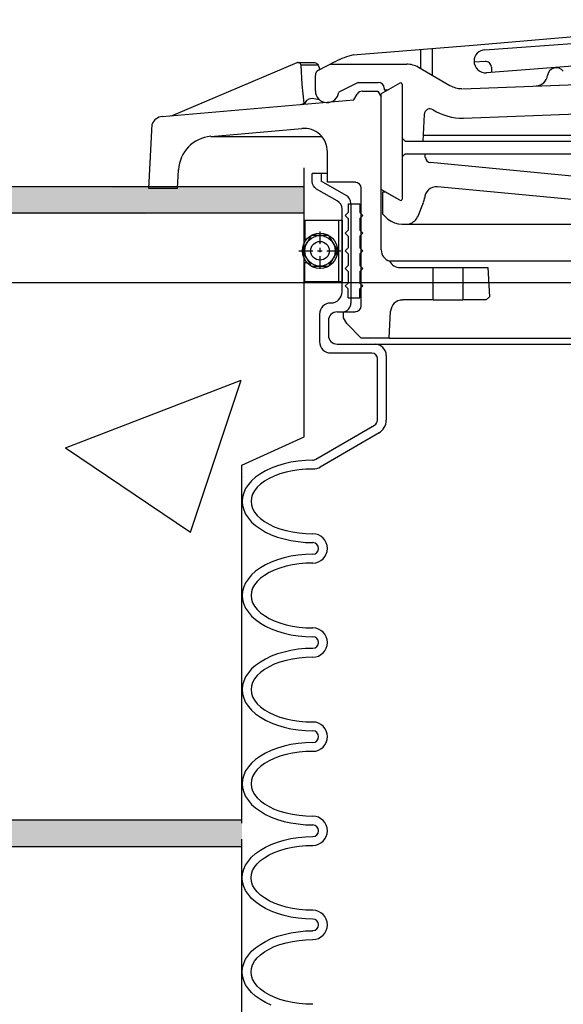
# Model space of a CAD drawing. Extents: x 1081 to 2220, y 0 to 2796.
# Tile 59 of 161: x 1556.75 to 1562.53, y 976.34 to 986.81. Entities that reach past the tile are written whole.
import ezdxf

# ---------------------------------------------------------------- set-up
doc = ezdxf.new("R2010")
doc.units = 0
doc.header["$MEASUREMENT"] = 0
doc.header["$PDSIZE"] = 1
doc.layers.get('DEFPOINTS').update_dxf_attribs({"linetype": 'CONTINUOUS'})
for name, color, linetype in [('CONCRETE-HATCH', 2, 'CONTINUOUS'), ('DIM', 3, 'CONTINUOUS'), ('FREEZE-LINES', 8, 'CONTINUOUS'), ('PEAGRAVEL-HATCH', 3, 'CONTINUOUS'), ('SPILL-BUCKET', 1, 'CONTINUOUS'), ('TANK-SLAB', 6, 'CONTINUOUS')]:
    doc.layers.add(name, color=color, linetype=linetype)
doc.styles.add('SIMPLEX', font='simplex')
doc.dimstyles.new('DIM64', dxfattribs={"dimscale": 64, "dimtxt": 0.09375, "dimasz": 0.09375, "dimexe": 0.0625, "dimexo": 0.0625, "dimgap": 0.046875, "dimtad": 1, "dimdec": 4, "dimzin": 3, "dimdsep": 46, "dimlunit": 4, "dimtxsty": 'SIMPLEX', "dimcen": 0, "dimclrd": 256, "dimclre": 256, "dimclrt": 256, "dimadec": 0, "dimazin": 0, "dimtfac": 1, "dimtdec": 4, "dimtmove": 0, "dimatfit": 3, "dimfxl": 1, "dimfrac": 2, "dimtolj": 1, "dimtzin": 0, "dimarcsym": 0})

# ---------------------------------------------------------------- blocks, each defined once
blk = doc.blocks.new('*D55')
at = {"layer": 'DEFPOINTS', "color": 0, "transparency": 16777216}
for p in [(1389.622, 978.296), (1911.122, 974.015), (1911.122, 700.523)]:
    blk.add_point(p, dxfattribs=at)
at = {"layer": 'DIM', "lineweight": -2, "transparency": 16777216}
for p, q in [((1389.622, 974.296), (1389.622, 696.523)), ((1911.122, 970.015), (1911.122, 696.523)), ((1395.622, 700.523), (1905.122, 700.523))]:
    blk.add_line(p, q, dxfattribs=at)
at = {"layer": 'DIM', "transparency": 16777216}
for points in [[(1395.622, 701.523), (1395.622, 699.523), (1389.622, 700.523)], [(1905.122, 701.523), (1905.122, 699.523), (1911.122, 700.523)]]:
    blk.add_solid(points, dxfattribs=at)
at = {"layer": 'DIM', "transparency": 16777216, "insert": (1650.372, 708.095), "char_height": 6, "attachment_point": 5, "style": 'SIMPLEX'}
blk.add_mtext('\\A1;43\'-5 1/2" (F.V. TANK SLAB)', dxfattribs=at)

msp = doc.modelspace()

# ---------------------------------------------------------------- hatches: boundary and pattern name
at = {"layer": 'CONCRETE-HATCH'}
h = msp.add_hatch(dxfattribs=at)
h.set_pattern_fill('AR-CONC', color=256, scale=2.67, style=0)
h.set_pattern_definition([(50, (1730.472, 978.296), (19.1508, -1.6755), [2.0025, -22.0275]), (355, (1730.472, 978.296), (-3.7047, 20.0835), [1.602, -17.622]), (100.451, (1732.068, 978.156), (15.4462, 18.408), [1.7019, -18.7205]), (46.184, (1730.472, 983.636), (28.4953, -4.4194), [3.0037, -33.0412]), (96.636, (1732.846, 983.268), (24.9555, 26.009), [2.5528, -28.0807]), (351.184, (1730.472, 983.636), (24.9555, 26.009), [2.403, -26.433]), (21, (1733.142, 982.301), (15.9374, -10.7499), [2.0025, -22.0275]), (326, (1733.142, 982.3), (6.4965, 19.3615), [1.602, -17.622]), (71.451, (1734.47, 981.405), (22.434, 8.6116), [1.7019, -18.7205]), (37.5, (1730.472, 978.296), (0.32467, 8.88827), [0, -17.4084, 0, -17.889, 0, -17.68875]), (7.5, (1730.472, 978.296), (7.02396, 10.5308), [0, -10.1994, 0, -17.0079, 0, -6.74175]), (327.5, (1724.518, 978.296), (14.25306, -0.60222), [0, -6.675, 0, -20.826, 0, -27.6345]), (317.5, (1721.848, 978.296), (15.5711, 2.6728), [0, -8.6775, 0, -13.8306, 0, -19.6245])])
h.paths.add_polyline_path([(1517.69485, 983.87998), (1517.72136, 983.9299), (1517.76619, 983.95668), (1518.15208, 983.95668), (1518.36067, 984.73595), (1526.38058, 983.73346), (1557.51432, 983.73346), (1559.77546, 984.4109), (1559.77546, 983.19434), (1559.9746, 983.3001), (1559.13253, 982.15169), (1559.13253, 979.40169), (1559.13253, 979.45255), (1559.13253, 977.7338), (1517.69485, 978.29596)])
at = {"layer": 'PEAGRAVEL-HATCH'}
h = msp.add_hatch(dxfattribs=at)
h.set_pattern_fill('AR-SAND', color=256, scale=7.5, style=0)
h.set_pattern_definition([(37.5, (1730.472, 974.765), (-0.47245, 14.4512), [0, -11.4, 0, -12.75, 0, -12.1875]), (7.5, (1730.472, 974.765), (13.2733, 21.1661), [0, -6.15, 0, -10.275, 0, -3.9375]), (327.5, (1721.247, 974.765), (23.3561, 0.04244), [0, -3.75, 0, -13.5, 0, -17.625]), (317.5, (1721.247, 974.765), (22.546, 6.5826), [0, -1.875, 0, -8.85, 0, -10.125])])
h.paths.add_polyline_path([(1517.69485, 978.01471), (1570.27181, 978.01471), (1570.27181, 974.76471), (1517.69485, 974.76471)])
at = {"layer": 'TANK-SLAB'}
for points in [[(1518.36762, 984.75141), (1518.44055, 985.03153), (1557.49681, 985.02343), (1559.77546, 985.03504), (1559.77546, 984.7516), (1557.51432, 984.74218)], [(1517.68095, 978.29596), (1559.11299, 978.29596), (1559.11299, 978.01471), (1517.68095, 978.01471)]]:
    msp.add_hatch(color=256, dxfattribs=at).paths.add_polyline_path(points)

# ---------------------------------------------------------------- linework, layer by layer
at = {"layer": 'DEFPOINTS', "linetype": 'Continuous'}
for points in [[(1559.11299, 978.26586), (1559.11299, 982.07148), (1559.77546, 982.37301), (1559.77546, 985.23223)], [(1559.11299, 974.48171), (1559.11299, 978.09658)]]:
    msp.add_lwpolyline(points, dxfattribs=at)
at = {"layer": 'FREEZE-LINES', "linetype": 'Continuous'}
msp.add_line((1080.74363, 984.01471), (2124.74363, 984.01471), dxfattribs=at)
at = {"layer": 'SPILL-BUCKET', "linetype": 'Continuous'}
for p, q in [((1561.69774, 986.49029), (1566.08609, 986.80907)), ((1561.57193, 986.53827), (1562.846, 986.64595)), ((1560.29786, 986.43698), (1561.57193, 986.53827)), ((1561.01219, 986.49242), (1561.01219, 986.28985)), ((1561.13693, 986.50308), (1561.13693, 986.21842)), ((1559.6976, 986.35062), (1558.35956, 985.78449)), ((1559.70294, 986.35275), (1559.6976, 986.35062)), ((1559.70933, 986.35275), (1559.70294, 986.35275)), ((1559.70933, 986.35275), (1559.71466, 986.35275)), ((1559.72213, 986.35169), (1559.71466, 986.35275)), ((1559.71466, 986.35275), (1559.88632, 986.35275)), ((1559.72959, 986.34849), (1559.72213, 986.35169)), ((1559.73812, 986.33996), (1559.72959, 986.34849)), ((1559.74238, 986.3261), (1559.73812, 986.33996)), ((1559.75518, 986.12139), (1559.74238, 986.3261)), ((1559.9247, 986.3261), (1559.74238, 986.3261)), ((1559.88632, 986.35275), (1559.89591, 986.35169)), ((1559.89591, 986.35169), (1559.90764, 986.34636)), ((1559.90764, 986.34636), (1559.9183, 986.33569)), ((1559.9183, 986.33569), (1559.9247, 986.3261)), ((1559.9247, 986.3261), (1559.94282, 986.27919)), ((1559.9279, 986.27172), (1560.10595, 986.36342)), ((1560.0537, 986.33569), (1560.86613, 986.33569)), ((1561.58153, 986.35702), (1561.58259, 986.35702)), ((1561.58259, 986.36874), (1561.58259, 986.36661)), ((1561.70094, 986.36555), (1561.58259, 986.35702)), ((1562.86732, 986.33143), (1561.71693, 986.24294)), ((1561.7681, 986.30478), (1561.76917, 986.24614)), ((1559.89485, 986.05209), (1559.89485, 986.21415)), ((1560.99087, 986.30264), (1561.32564, 986.1086)), ((1561.45998, 986.07555), (1565.1372, 986.21202)), ((1559.77437, 985.91989), (1559.75518, 986.12139)), ((1560.3501, 986.14272), (1560.14433, 986.03823)), ((1560.3501, 986.14272), (1560.5644, 986.14272)), ((1560.79469, 986.13525), (1560.59532, 986.02011)), ((1560.81815, 986.12139), (1560.81815, 984.9017)), ((1560.30425, 985.9572), (1560.33944, 986.01798)), ((1560.39381, 986.0489), (1560.55907, 986.0489)), ((1560.55907, 986.0489), (1560.59532, 985.98706)), ((1560.59532, 985.00405), (1560.59532, 986.02011)), ((1560.62624, 986.08088), (1560.62624, 986.06169)), ((1560.62624, 986.06169), (1560.66888, 986.06169)), ((1560.62624, 986.06169), (1560.66888, 986.06169)), ((1558.26361, 985.77915), (1560.30425, 985.9572)), ((1559.74558, 985.90816), (1559.77437, 985.91989)), ((1559.77437, 985.91989), (1559.77543, 985.91136)), ((1559.79996, 985.95081), (1559.77543, 985.91136)), ((1559.82554, 985.96467), (1559.79996, 985.95081)), ((1559.86179, 985.97), (1559.82554, 985.96467)), ((1559.93856, 985.9572), (1559.86179, 985.97)), ((1560.59532, 984.36008), (1560.59532, 985.98706)), ((1561.05164, 985.80261), (1561.03671, 985.51901)), ((1561.47171, 985.76316), (1563.07523, 985.82287)), ((1558.12181, 985.01471), (1558.15699, 985.69919)), ((1558.7807, 985.56805), (1559.75091, 985.65335)), ((1561.03991, 985.58085), (1563.26714, 985.58085)), ((1558.7807, 985.56805), (1559.96201, 985.56805)), ((1560.81815, 985.54993), (1560.84907, 985.51901)), ((1560.84907, 985.51901), (1561.03991, 985.51901)), ((1561.03991, 985.51901), (1564.99646, 985.51901)), ((1560.02279, 985.07975), (1560.02279, 985.40386)), ((1560.81815, 985.35162), (1560.84907, 985.38361)), ((1560.84907, 985.38361), (1565.02099, 985.38361)), ((1561.06443, 985.34416), (1561.06123, 985.38361)), ((1564.59239, 984.95927), (1561.11881, 985.28978)), ((1558.42886, 985.01471), (1558.43846, 985.21409)), ((1560.02279, 985.17464), (1559.86073, 985.17464)), ((1559.95455, 985.17464), (1559.95455, 985.09361)), ((1560.22109, 984.93901), (1559.95455, 985.09361)), ((1560.32025, 985.07975), (1560.02279, 985.07975)), ((1558.32331, 985.01471), (1558.12181, 985.01471)), ((1558.42886, 985.01471), (1558.32331, 985.01471)), ((1560.38208, 983.76623), (1560.38208, 985.01684)), ((1560.79469, 984.8889), (1560.59532, 985.00405)), ((1560.64223, 984.97633), (1560.61024, 984.97633)), ((1560.61024, 984.97633), (1560.61024, 984.74604)), ((1560.79469, 984.8889), (1560.64223, 984.97633)), ((1564.17445, 984.7471), (1561.19237, 985.03177)), ((1560.24242, 984.85265), (1560.36716, 984.85265)), ((1560.24242, 984.85265), (1560.24242, 984.75883)), ((1560.27334, 984.85585), (1560.27334, 983.79608)), ((1560.36716, 984.85265), (1560.36716, 984.75883)), ((1560.9834, 984.71405), (1561.04631, 984.86651)), ((1560.21043, 984.72791), (1560.24242, 984.75883)), ((1560.39808, 984.72791), (1560.36716, 984.75883)), ((1560.21043, 984.72791), (1560.24242, 984.69593)), ((1560.24242, 984.69593), (1560.24242, 984.57118)), ((1560.39808, 984.72791), (1560.36716, 984.69593)), ((1560.36716, 984.69593), (1560.36716, 984.57118)), ((1560.83307, 984.63302), (1564.38768, 984.63302)), ((1560.21043, 984.54027), (1560.24242, 984.57118)), ((1560.21043, 984.54027), (1560.24242, 984.50828)), ((1560.39808, 984.54027), (1560.36716, 984.57118)), ((1560.39808, 984.54027), (1560.36716, 984.50828)), ((1560.24242, 984.50828), (1560.24242, 984.38354)), ((1560.36716, 984.50828), (1560.36716, 984.38354)), ((1560.21043, 984.35262), (1560.24242, 984.38354)), ((1560.21043, 984.35262), (1560.24242, 984.32063)), ((1560.24242, 984.32063), (1560.24242, 984.19589)), ((1560.39808, 984.35262), (1560.36716, 984.38354)), ((1560.39808, 984.35262), (1560.36716, 984.32063)), ((1560.36716, 984.32063), (1560.36716, 984.19589)), ((1564.46422, 984.24067), (1560.68274, 984.24067)), ((1560.21043, 984.16497), (1560.24242, 984.19589)), ((1560.21043, 984.16497), (1560.24242, 984.13299)), ((1560.24242, 984.13299), (1560.24242, 984.00825)), ((1560.39808, 984.16497), (1560.36716, 984.19589)), ((1560.39808, 984.16497), (1560.36716, 984.13299)), ((1560.36716, 984.13299), (1560.36716, 984.00825)), ((1560.79469, 984.17244), (1561.14866, 984.17244)), ((1561.14866, 983.82913), (1561.14866, 984.17244)), ((1561.14866, 984.17244), (1561.46211, 984.17244)), ((1561.46211, 984.17244), (1561.46211, 983.82913)), ((1561.46211, 984.17244), (1561.73079, 984.17244)), ((1561.73079, 984.17244), (1561.74678, 983.86325)), ((1560.21043, 983.97733), (1560.24242, 984.00825)), ((1560.39808, 983.97733), (1560.36716, 984.00825)), ((1560.21043, 983.97733), (1560.24242, 983.94534)), ((1560.24242, 983.85152), (1560.24242, 983.94534)), ((1560.39808, 983.97733), (1560.36716, 983.94534)), ((1560.36716, 983.85152), (1560.36716, 983.94534)), ((1560.24242, 983.85152), (1560.36716, 983.85152)), ((1561.14866, 983.82913), (1560.82028, 983.82913)), ((1561.14866, 983.82913), (1561.46211, 983.82913)), ((1561.7116, 983.82913), (1561.46211, 983.82913)), ((1561.74678, 983.86325), (1561.7116, 983.82913)), ((1560.12727, 983.70226), (1560.17951, 983.70226)), ((1560.19231, 983.70332), (1560.32025, 983.70332)), ((1560.19231, 983.64148), (1560.19231, 983.70332)), ((1560.67955, 983.42185), (1560.69554, 983.70972)), ((1559.93962, 983.67667), (1559.93962, 983.38454)), ((1560.03345, 983.60843), (1560.03345, 983.45277)), ((1560.19231, 983.63935), (1560.19231, 983.64148)), ((1560.22856, 983.57751), (1560.19231, 983.63935)), ((1560.38315, 983.42185), (1560.22856, 983.57751)), ((1560.67955, 983.42185), (1560.38315, 983.42185)), ((1560.67955, 983.42185), (1566.12234, 983.42185)), ((1560.75418, 983.42185), (1571.48837, 983.42185)), ((1560.12727, 983.35895), (1560.52922, 983.35895)), ((1560.52922, 983.35895), (1571.7144, 983.35895)), ((1560.05904, 983.26513), (1560.49617, 983.26513)), ((1560.55587, 982.54973), (1560.55587, 983.20435)), ((1560.64969, 982.54973), (1560.64969, 983.23847)), ((1560.52495, 982.49535), (1559.89804, 982.13285)), ((1560.57186, 982.41432), (1559.94496, 982.05183)), ((1559.78823, 982.12219), (1559.7104, 982.11473)), ((1559.86713, 982.12433), (1559.78823, 982.12219)), ((1559.36496, 982.01238), (1559.30952, 981.97933)), ((1559.42573, 982.04116), (1559.36496, 982.01238)), ((1559.49183, 982.06569), (1559.42573, 982.04116)), ((1559.56113, 982.08701), (1559.49183, 982.06569)), ((1559.6347, 982.103), (1559.56113, 982.08701)), ((1559.64963, 982.01131), (1559.58246, 981.99639)), ((1559.7104, 982.11473), (1559.6347, 982.103)), ((1559.72106, 982.02197), (1559.64963, 982.01131)), ((1559.79356, 982.02837), (1559.72106, 982.02197)), ((1559.86713, 982.0305), (1559.79356, 982.02837)), ((1559.25941, 981.94414), (1559.21676, 981.90576)), ((1559.30952, 981.97933), (1559.25941, 981.94414)), ((1559.40228, 981.93028), (1559.35323, 981.9015)), ((1559.45772, 981.95587), (1559.40228, 981.93028)), ((1559.51742, 981.97826), (1559.45772, 981.95587)), ((1559.58246, 981.99639), (1559.51742, 981.97826)), ((1559.15279, 981.8226), (1559.13253, 981.77782)), ((1559.18158, 981.86525), (1559.15279, 981.8226)), ((1559.21676, 981.90576), (1559.18158, 981.86525)), ((1559.2754, 981.83646), (1559.24661, 981.80021)), ((1559.31058, 981.86951), (1559.2754, 981.83646)), ((1559.35323, 981.9015), (1559.31058, 981.86951)), ((1559.12081, 981.73304), (1559.11654, 981.6872)), ((1559.13253, 981.77782), (1559.12081, 981.73304)), ((1559.21463, 981.72558), (1559.21036, 981.6872)), ((1559.22636, 981.76289), (1559.21463, 981.72558)), ((1559.24661, 981.80021), (1559.22636, 981.76289)), ((1559.11654, 981.6872), (1559.12081, 981.64135)), ((1559.11654, 981.6872), (1559.12081, 981.64135)), ((1559.12081, 981.64135), (1559.13253, 981.59551)), ((1559.12081, 981.64135), (1559.13253, 981.59551)), ((1559.13253, 981.59551), (1559.15279, 981.55179)), ((1559.13253, 981.59551), (1559.15279, 981.55179)), ((1559.21036, 981.6872), (1559.21463, 981.64882)), ((1559.21463, 981.64882), (1559.22636, 981.61043)), ((1559.22636, 981.61043), (1559.24661, 981.57312)), ((1559.15279, 981.55179), (1559.18158, 981.50915)), ((1559.15279, 981.55179), (1559.18158, 981.50915)), ((1559.18158, 981.50915), (1559.21676, 981.46757)), ((1559.18158, 981.50915), (1559.21676, 981.46757)), ((1559.24661, 981.57312), (1559.2754, 981.53793)), ((1559.2754, 981.53793), (1559.31058, 981.50382)), ((1559.31058, 981.50382), (1559.35323, 981.47183)), ((1559.21676, 981.46757), (1559.25941, 981.42918)), ((1559.21676, 981.46757), (1559.25941, 981.42918)), ((1559.25941, 981.42918), (1559.30952, 981.394)), ((1559.25941, 981.42918), (1559.30952, 981.394)), ((1559.30952, 981.394), (1559.36496, 981.36095)), ((1559.30952, 981.394), (1559.36496, 981.36095)), ((1559.35323, 981.47183), (1559.40228, 981.44411)), ((1559.40228, 981.44411), (1559.45772, 981.41746)), ((1559.45772, 981.41746), (1559.51742, 981.39507)), ((1559.51742, 981.39507), (1559.58246, 981.37694)), ((1559.36496, 981.36095), (1559.42573, 981.33216)), ((1559.36496, 981.36095), (1559.42573, 981.33216)), ((1559.42573, 981.33216), (1559.49183, 981.30764)), ((1559.42573, 981.33216), (1559.49183, 981.30764)), ((1559.49183, 981.30764), (1559.56113, 981.28738)), ((1559.49183, 981.30764), (1559.56113, 981.28738)), ((1559.56113, 981.28738), (1559.6347, 981.27032)), ((1559.56113, 981.28738), (1559.6347, 981.27032)), ((1559.58246, 981.37694), (1559.64963, 981.36202)), ((1559.64963, 981.36202), (1559.72106, 981.35135)), ((1559.72106, 981.35135), (1559.79356, 981.34496)), ((1559.79356, 981.34496), (1559.86713, 981.34282)), ((1559.6347, 981.27032), (1559.7104, 981.2586)), ((1559.6347, 981.27032), (1559.7104, 981.2586)), ((1559.7104, 981.2586), (1559.78823, 981.25113)), ((1559.7104, 981.2586), (1559.78823, 981.25113)), ((1559.78823, 981.25113), (1559.86713, 981.249)), ((1559.78823, 981.25113), (1559.86713, 981.249)), ((1559.56113, 981.08588), (1559.49183, 981.06562)), ((1559.6347, 981.10294), (1559.56113, 981.08588)), ((1559.7104, 981.11466), (1559.6347, 981.10294)), ((1559.78823, 981.12106), (1559.7104, 981.11466)), ((1559.86713, 981.12426), (1559.78823, 981.12106)), ((1559.30952, 980.97926), (1559.25941, 980.94301)), ((1559.36496, 981.01125), (1559.30952, 980.97926)), ((1559.42573, 981.04003), (1559.36496, 981.01125)), ((1559.49183, 981.06562), (1559.42573, 981.04003)), ((1559.51742, 980.97713), (1559.45772, 980.95474)), ((1559.58246, 980.99632), (1559.51742, 980.97713)), ((1559.64963, 981.01125), (1559.58246, 980.99632)), ((1559.72106, 981.02191), (1559.64963, 981.01125)), ((1559.79356, 981.0283), (1559.72106, 981.02191)), ((1559.86713, 981.03044), (1559.79356, 981.0283)), ((1559.18158, 980.86411), (1559.15279, 980.82147)), ((1559.21676, 980.90463), (1559.18158, 980.86411)), ((1559.25941, 980.94301), (1559.21676, 980.90463)), ((1559.31058, 980.86945), (1559.2754, 980.83533)), ((1559.35323, 980.90036), (1559.31058, 980.86945)), ((1559.40228, 980.92915), (1559.35323, 980.90036)), ((1559.45772, 980.95474), (1559.40228, 980.92915)), ((1559.13253, 980.77669), (1559.12081, 980.73191)), ((1559.15279, 980.82147), (1559.13253, 980.77669)), ((1559.22636, 980.76283), (1559.21463, 980.72445)), ((1559.24661, 980.80014), (1559.22636, 980.76283)), ((1559.2754, 980.83533), (1559.24661, 980.80014)), ((1559.12081, 980.73191), (1559.11654, 980.68606)), ((1559.11654, 980.68606), (1559.12081, 980.64022)), ((1559.11654, 980.68606), (1559.12081, 980.64022)), ((1559.21463, 980.72445), (1559.21036, 980.68606)), ((1559.21036, 980.68606), (1559.21463, 980.64768)), ((1559.12081, 980.64022), (1559.13253, 980.59544)), ((1559.12081, 980.64022), (1559.13253, 980.59544)), ((1559.13253, 980.59544), (1559.15279, 980.55066)), ((1559.13253, 980.59544), (1559.15279, 980.55066)), ((1559.15279, 980.55066), (1559.18158, 980.50801)), ((1559.15279, 980.55066), (1559.18158, 980.50801)), ((1559.21463, 980.64768), (1559.22636, 980.6093)), ((1559.22636, 980.6093), (1559.24661, 980.57198)), ((1559.24661, 980.57198), (1559.2754, 980.5368)), ((1559.18158, 980.50801), (1559.21676, 980.4675)), ((1559.18158, 980.50801), (1559.21676, 980.4675)), ((1559.21676, 980.4675), (1559.25941, 980.42912)), ((1559.21676, 980.4675), (1559.25941, 980.42912)), ((1559.2754, 980.5368), (1559.31058, 980.50268)), ((1559.31058, 980.50268), (1559.35323, 980.47176)), ((1559.35323, 980.47176), (1559.40228, 980.44298)), ((1559.40228, 980.44298), (1559.45772, 980.41739)), ((1559.25941, 980.42912), (1559.30952, 980.39287)), ((1559.25941, 980.42912), (1559.30952, 980.39287)), ((1559.30952, 980.39287), (1559.36496, 980.36088)), ((1559.30952, 980.39287), (1559.36496, 980.36088)), ((1559.36496, 980.36088), (1559.42573, 980.3321)), ((1559.36496, 980.36088), (1559.42573, 980.3321)), ((1559.45772, 980.41739), (1559.51742, 980.395)), ((1559.51742, 980.395), (1559.58246, 980.37581)), ((1559.58246, 980.37581), (1559.64963, 980.36088)), ((1559.64963, 980.36088), (1559.72106, 980.35022)), ((1559.72106, 980.35022), (1559.79356, 980.34382)), ((1559.79356, 980.34382), (1559.86713, 980.34169)), ((1559.42573, 980.3321), (1559.49183, 980.30651)), ((1559.42573, 980.3321), (1559.49183, 980.30651)), ((1559.49183, 980.30651), (1559.56113, 980.28625)), ((1559.49183, 980.30651), (1559.56113, 980.28625)), ((1559.56113, 980.28625), (1559.6347, 980.26919)), ((1559.56113, 980.28625), (1559.6347, 980.26919)), ((1559.6347, 980.26919), (1559.7104, 980.25746)), ((1559.6347, 980.26919), (1559.7104, 980.25746)), ((1559.7104, 980.25746), (1559.78823, 980.25107)), ((1559.7104, 980.25746), (1559.78823, 980.25107)), ((1559.78823, 980.25107), (1559.86713, 980.24787)), ((1559.78823, 980.25107), (1559.86713, 980.24787)), ((1559.42573, 980.03997), (1559.36496, 980.01011)), ((1559.49183, 980.06449), (1559.42573, 980.03997)), ((1559.56113, 980.08474), (1559.49183, 980.06449)), ((1559.6347, 980.1018), (1559.56113, 980.08474)), ((1559.7104, 980.11353), (1559.6347, 980.1018)), ((1559.78823, 980.12099), (1559.7104, 980.11353)), ((1559.79356, 980.02717), (1559.72106, 980.02077)), ((1559.86713, 980.12313), (1559.78823, 980.12099)), ((1559.86713, 980.0293), (1559.79356, 980.02717)), ((1559.25941, 979.94294), (1559.21676, 979.90456)), ((1559.30952, 979.97813), (1559.25941, 979.94294)), ((1559.36496, 980.01011), (1559.30952, 979.97813)), ((1559.40228, 979.92802), (1559.35323, 979.89923)), ((1559.45772, 979.95467), (1559.40228, 979.92802)), ((1559.51742, 979.97706), (1559.45772, 979.95467)), ((1559.58246, 979.99519), (1559.51742, 979.97706)), ((1559.64963, 980.01011), (1559.58246, 979.99519)), ((1559.72106, 980.02077), (1559.64963, 980.01011)), ((1559.15279, 979.82033), (1559.13253, 979.77662)), ((1559.18158, 979.86298), (1559.15279, 979.82033)), ((1559.21676, 979.90456), (1559.18158, 979.86298)), ((1559.2754, 979.8342), (1559.24661, 979.79901)), ((1559.31058, 979.86831), (1559.2754, 979.8342)), ((1559.35323, 979.89923), (1559.31058, 979.86831)), ((1559.12081, 979.73078), (1559.11654, 979.68493)), ((1559.13253, 979.77662), (1559.12081, 979.73078)), ((1559.21463, 979.72331), (1559.21036, 979.68493)), ((1559.22636, 979.7617), (1559.21463, 979.72331)), ((1559.24661, 979.79901), (1559.22636, 979.7617)), ((1559.11654, 979.68493), (1559.12081, 979.63909)), ((1559.11654, 979.68493), (1559.12081, 979.63909)), ((1559.12081, 979.63909), (1559.13253, 979.59431)), ((1559.12081, 979.63909), (1559.13253, 979.59431)), ((1559.21036, 979.68493), (1559.21463, 979.64655)), ((1559.21463, 979.64655), (1559.22636, 979.60923)), ((1559.22636, 979.60923), (1559.24661, 979.57192)), ((1559.13253, 979.59431), (1559.15279, 979.54953)), ((1559.13253, 979.59431), (1559.15279, 979.54953)), ((1559.15279, 979.54953), (1559.18158, 979.50688)), ((1559.15279, 979.54953), (1559.18158, 979.50688)), ((1559.18158, 979.50688), (1559.21676, 979.46637)), ((1559.18158, 979.50688), (1559.21676, 979.46637)), ((1559.24661, 979.57192), (1559.2754, 979.53567)), ((1559.2754, 979.53567), (1559.31058, 979.50262)), ((1559.31058, 979.50262), (1559.35323, 979.47063)), ((1559.21676, 979.46637), (1559.25941, 979.42798)), ((1559.21676, 979.46637), (1559.25941, 979.42798)), ((1559.25941, 979.42798), (1559.30952, 979.3928)), ((1559.25941, 979.42798), (1559.30952, 979.3928)), ((1559.35323, 979.47063), (1559.40228, 979.44184)), ((1559.40228, 979.44184), (1559.45772, 979.41626)), ((1559.45772, 979.41626), (1559.51742, 979.39387)), ((1559.51742, 979.39387), (1559.58246, 979.37574)), ((1559.30952, 979.3928), (1559.36496, 979.35975)), ((1559.30952, 979.3928), (1559.36496, 979.35975)), ((1559.36496, 979.35975), (1559.42573, 979.33096)), ((1559.36496, 979.35975), (1559.42573, 979.33096)), ((1559.42573, 979.33096), (1559.49183, 979.30644)), ((1559.42573, 979.33096), (1559.49183, 979.30644)), ((1559.49183, 979.30644), (1559.56113, 979.28512)), ((1559.49183, 979.30644), (1559.56113, 979.28512)), ((1559.58246, 979.37574), (1559.64963, 979.36082)), ((1559.64963, 979.36082), (1559.72106, 979.35015)), ((1559.72106, 979.35015), (1559.79356, 979.34376)), ((1559.79356, 979.34376), (1559.86713, 979.34162)), ((1559.56113, 979.28512), (1559.6347, 979.26912)), ((1559.56113, 979.28512), (1559.6347, 979.26912)), ((1559.6347, 979.26912), (1559.7104, 979.2574)), ((1559.6347, 979.26912), (1559.7104, 979.2574)), ((1559.7104, 979.2574), (1559.78823, 979.24993)), ((1559.7104, 979.2574), (1559.78823, 979.24993)), ((1559.78823, 979.24993), (1559.86713, 979.2478)), ((1559.78823, 979.24993), (1559.86713, 979.2478)), ((1559.56113, 979.08468), (1559.49183, 979.06335)), ((1559.6347, 979.10067), (1559.56113, 979.08468)), ((1559.7104, 979.1124), (1559.6347, 979.10067)), ((1559.78823, 979.11986), (1559.7104, 979.1124)), ((1559.86713, 979.12199), (1559.78823, 979.11986)), ((1559.30952, 978.97699), (1559.25941, 978.94181)), ((1559.36496, 979.01005), (1559.30952, 978.97699)), ((1559.42573, 979.03883), (1559.36496, 979.01005)), ((1559.49183, 979.06335), (1559.42573, 979.03883)), ((1559.51742, 978.97593), (1559.45772, 978.95354)), ((1559.58246, 978.99405), (1559.51742, 978.97593)), ((1559.64963, 979.00898), (1559.58246, 978.99405)), ((1559.72106, 979.01964), (1559.64963, 979.00898)), ((1559.79356, 979.02604), (1559.72106, 979.01964)), ((1559.86713, 979.02817), (1559.79356, 979.02604)), ((1559.21676, 978.90343), (1559.18158, 978.86292)), ((1559.25941, 978.94181), (1559.21676, 978.90343)), ((1559.35323, 978.89916), (1559.31058, 978.86718)), ((1559.40228, 978.92795), (1559.35323, 978.89916)), ((1559.45772, 978.95354), (1559.40228, 978.92795)), ((1559.13253, 978.77549), (1559.12081, 978.73071)), ((1559.15279, 978.82027), (1559.13253, 978.77549)), ((1559.18158, 978.86292), (1559.15279, 978.82027)), ((1559.24661, 978.79788), (1559.22636, 978.76056)), ((1559.2754, 978.83413), (1559.24661, 978.79788)), ((1559.31058, 978.86718), (1559.2754, 978.83413)), ((1559.12081, 978.73071), (1559.11654, 978.68487)), ((1559.11654, 978.68487), (1559.12081, 978.63902)), ((1559.11654, 978.68487), (1559.12081, 978.63902)), ((1559.21463, 978.72325), (1559.21036, 978.68487)), ((1559.21036, 978.68487), (1559.21463, 978.64542)), ((1559.22636, 978.76056), (1559.21463, 978.72325)), ((1559.12081, 978.63902), (1559.13253, 978.59317)), ((1559.12081, 978.63902), (1559.13253, 978.59317)), ((1559.13253, 978.59317), (1559.15279, 978.54946)), ((1559.13253, 978.59317), (1559.15279, 978.54946)), ((1559.21463, 978.64542), (1559.22636, 978.6081)), ((1559.22636, 978.6081), (1559.24661, 978.57078)), ((1559.24661, 978.57078), (1559.2754, 978.5356)), ((1559.15279, 978.54946), (1559.18158, 978.50681)), ((1559.15279, 978.54946), (1559.18158, 978.50681)), ((1559.18158, 978.50681), (1559.21676, 978.46523)), ((1559.18158, 978.50681), (1559.21676, 978.46523)), ((1559.21676, 978.46523), (1559.25941, 978.42685)), ((1559.21676, 978.46523), (1559.25941, 978.42685)), ((1559.2754, 978.5356), (1559.31058, 978.50148)), ((1559.31058, 978.50148), (1559.35323, 978.4695)), ((1559.35323, 978.4695), (1559.40228, 978.44071)), ((1559.25941, 978.42685), (1559.30952, 978.39167)), ((1559.25941, 978.42685), (1559.30952, 978.39167)), ((1559.30952, 978.39167), (1559.36496, 978.35862)), ((1559.30952, 978.39167), (1559.36496, 978.35862)), ((1559.36496, 978.35862), (1559.42573, 978.32983)), ((1559.36496, 978.35862), (1559.42573, 978.32983)), ((1559.40228, 978.44071), (1559.45772, 978.41512)), ((1559.45772, 978.41512), (1559.51742, 978.39273)), ((1559.51742, 978.39273), (1559.58246, 978.37461)), ((1559.58246, 978.37461), (1559.64963, 978.35968)), ((1559.64963, 978.35968), (1559.72106, 978.34902)), ((1559.72106, 978.34902), (1559.79356, 978.34262)), ((1559.42573, 978.32983), (1559.49183, 978.30531)), ((1559.42573, 978.32983), (1559.49183, 978.30531)), ((1559.49183, 978.30531), (1559.56113, 978.28398)), ((1559.49183, 978.30531), (1559.56113, 978.28398)), ((1559.56113, 978.28398), (1559.6347, 978.26799)), ((1559.56113, 978.28398), (1559.6347, 978.26799)), ((1559.6347, 978.26799), (1559.7104, 978.25626)), ((1559.6347, 978.26799), (1559.7104, 978.25626)), ((1559.7104, 978.25626), (1559.78823, 978.2488)), ((1559.7104, 978.25626), (1559.78823, 978.2488)), ((1559.78823, 978.2488), (1559.86713, 978.24667)), ((1559.78823, 978.2488), (1559.86713, 978.24667)), ((1559.79356, 978.34262), (1559.86713, 978.34049)), ((1559.36496, 978.00891), (1559.42573, 978.0377)), ((1559.36496, 978.00891), (1559.42573, 978.0377)), ((1559.42573, 978.0377), (1559.49183, 978.06329)), ((1559.42573, 978.0377), (1559.49183, 978.06329)), ((1559.49183, 978.06329), (1559.56113, 978.08355)), ((1559.49183, 978.06329), (1559.56113, 978.08355)), ((1559.56113, 978.08355), (1559.6347, 978.1006)), ((1559.56113, 978.08355), (1559.6347, 978.1006)), ((1559.6347, 978.1006), (1559.7104, 978.11233)), ((1559.6347, 978.1006), (1559.7104, 978.11233)), ((1559.7104, 978.11233), (1559.78823, 978.11873)), ((1559.7104, 978.11233), (1559.78823, 978.11873)), ((1559.78823, 978.11873), (1559.86713, 978.12193)), ((1559.78823, 978.11873), (1559.86713, 978.12193)), ((1559.21676, 977.9023), (1559.25941, 977.94068)), ((1559.21676, 977.9023), (1559.25941, 977.94068)), ((1559.25941, 977.94068), (1559.30952, 977.97693)), ((1559.25941, 977.94068), (1559.30952, 977.97693)), ((1559.30952, 977.97693), (1559.36496, 978.00891)), ((1559.30952, 977.97693), (1559.36496, 978.00891)), ((1559.40228, 977.92682), (1559.45772, 977.95241)), ((1559.45772, 977.95241), (1559.51742, 977.9748)), ((1559.51742, 977.9748), (1559.58246, 977.99399)), ((1559.58246, 977.99399), (1559.64963, 978.00891)), ((1559.64963, 978.00891), (1559.72106, 978.01957)), ((1559.72106, 978.01957), (1559.79356, 978.02597)), ((1559.79356, 978.02597), (1559.86713, 978.0281)), ((1559.15279, 977.81913), (1559.18158, 977.86178)), ((1559.15279, 977.81913), (1559.18158, 977.86178)), ((1559.18158, 977.86178), (1559.21676, 977.9023)), ((1559.18158, 977.86178), (1559.21676, 977.9023)), ((1559.24661, 977.79781), (1559.2754, 977.833)), ((1559.2754, 977.833), (1559.31058, 977.86711)), ((1559.31058, 977.86711), (1559.35323, 977.89803)), ((1559.35323, 977.89803), (1559.40228, 977.92682)), ((1559.11654, 977.68373), (1559.12081, 977.72958)), ((1559.11654, 977.68373), (1559.12081, 977.72958)), ((1559.12081, 977.72958), (1559.13253, 977.77436)), ((1559.12081, 977.72958), (1559.13253, 977.77436)), ((1559.13253, 977.77436), (1559.15279, 977.81913)), ((1559.13253, 977.77436), (1559.15279, 977.81913)), ((1559.21036, 977.68373), (1559.21463, 977.72211)), ((1559.21463, 977.72211), (1559.22636, 977.7605)), ((1559.22636, 977.7605), (1559.24661, 977.79781)), ((1559.12081, 977.63789), (1559.11654, 977.68373)), ((1559.13253, 977.59311), (1559.12081, 977.63789)), ((1559.21463, 977.64535), (1559.21036, 977.68373)), ((1559.22636, 977.60697), (1559.21463, 977.64535)), ((1559.15279, 977.54833), (1559.13253, 977.59311)), ((1559.18158, 977.50568), (1559.15279, 977.54833)), ((1559.24661, 977.56965), (1559.22636, 977.60697)), ((1559.2754, 977.53447), (1559.24661, 977.56965)), ((1559.31058, 977.50035), (1559.2754, 977.53447)), ((1559.21676, 977.46517), (1559.18158, 977.50568)), ((1559.25941, 977.42679), (1559.21676, 977.46517)), ((1559.30952, 977.39054), (1559.25941, 977.42679)), ((1559.35323, 977.46943), (1559.31058, 977.50035)), ((1559.40228, 977.44065), (1559.35323, 977.46943)), ((1559.45772, 977.41506), (1559.40228, 977.44065)), ((1559.51742, 977.39267), (1559.45772, 977.41506)), ((1559.36496, 977.35855), (1559.30952, 977.39054)), ((1559.42573, 977.32976), (1559.36496, 977.35855)), ((1559.49183, 977.30418), (1559.42573, 977.32976)), ((1559.56113, 977.28392), (1559.49183, 977.30418)), ((1559.58246, 977.37348), (1559.51742, 977.39267)), ((1559.64963, 977.35855), (1559.58246, 977.37348)), ((1559.72106, 977.34789), (1559.64963, 977.35855)), ((1559.79356, 977.34149), (1559.72106, 977.34789)), ((1559.86713, 977.33936), (1559.79356, 977.34149)), ((1559.6347, 977.26686), (1559.56113, 977.28392)), ((1559.7104, 977.25513), (1559.6347, 977.26686)), ((1559.78823, 977.24874), (1559.7104, 977.25513)), ((1559.86713, 977.24554), (1559.78823, 977.24874)), ((1559.56113, 977.08241), (1559.6347, 977.09947)), ((1559.56113, 977.08241), (1559.6347, 977.09947)), ((1559.6347, 977.09947), (1559.7104, 977.1112)), ((1559.6347, 977.09947), (1559.7104, 977.1112)), ((1559.7104, 977.1112), (1559.78823, 977.11866)), ((1559.7104, 977.1112), (1559.78823, 977.11866)), ((1559.78823, 977.11866), (1559.86713, 977.12079)), ((1559.78823, 977.11866), (1559.86713, 977.12079)), ((1559.30952, 976.9758), (1559.36496, 977.00778)), ((1559.30952, 976.9758), (1559.36496, 977.00778)), ((1559.36496, 977.00778), (1559.42573, 977.03763)), ((1559.36496, 977.00778), (1559.42573, 977.03763)), ((1559.42573, 977.03763), (1559.49183, 977.06216)), ((1559.42573, 977.03763), (1559.49183, 977.06216)), ((1559.49183, 977.06216), (1559.56113, 977.08241)), ((1559.49183, 977.06216), (1559.56113, 977.08241)), ((1559.51742, 976.97366), (1559.58246, 976.99285)), ((1559.58246, 976.99285), (1559.64963, 977.00778)), ((1559.64963, 977.00778), (1559.72106, 977.01844)), ((1559.72106, 977.01844), (1559.79356, 977.02484)), ((1559.79356, 977.02484), (1559.86713, 977.02697)), ((1559.18158, 976.86065), (1559.21676, 976.90223)), ((1559.18158, 976.86065), (1559.21676, 976.90223)), ((1559.21676, 976.90223), (1559.25941, 976.94061)), ((1559.21676, 976.90223), (1559.25941, 976.94061)), ((1559.25941, 976.94061), (1559.30952, 976.9758)), ((1559.25941, 976.94061), (1559.30952, 976.9758)), ((1559.31058, 976.86598), (1559.35323, 976.8969)), ((1559.35323, 976.8969), (1559.40228, 976.92569)), ((1559.40228, 976.92569), (1559.45772, 976.95234)), ((1559.45772, 976.95234), (1559.51742, 976.97366)), ((1559.13253, 976.77429), (1559.15279, 976.818)), ((1559.13253, 976.77429), (1559.15279, 976.818)), ((1559.15279, 976.818), (1559.18158, 976.86065)), ((1559.15279, 976.818), (1559.18158, 976.86065)), ((1559.22636, 976.75936), (1559.24661, 976.79668)), ((1559.24661, 976.79668), (1559.2754, 976.83186)), ((1559.2754, 976.83186), (1559.31058, 976.86598)), ((1559.11654, 976.6826), (1559.12081, 976.72844)), ((1559.11654, 976.6826), (1559.12081, 976.72844)), ((1559.12081, 976.63675), (1559.11654, 976.6826)), ((1559.12081, 976.72844), (1559.13253, 976.77429)), ((1559.12081, 976.72844), (1559.13253, 976.77429)), ((1559.21036, 976.6826), (1559.21463, 976.72098)), ((1559.21463, 976.64422), (1559.21036, 976.6826)), ((1559.21463, 976.72098), (1559.22636, 976.75936)), ((1559.13253, 976.59197), (1559.12081, 976.63675)), ((1559.15279, 976.5472), (1559.13253, 976.59197)), ((1559.22636, 976.60584), (1559.21463, 976.64422)), ((1559.24661, 976.56958), (1559.22636, 976.60584)), ((1559.2754, 976.53334), (1559.24661, 976.56958)), ((1559.18158, 976.50455), (1559.15279, 976.5472)), ((1559.21676, 976.46403), (1559.18158, 976.50455)), ((1559.25941, 976.42565), (1559.21676, 976.46403)), ((1559.31058, 976.50028), (1559.2754, 976.53334)), ((1559.35323, 976.4683), (1559.31058, 976.50028)), ((1559.40228, 976.43951), (1559.35323, 976.4683)), ((1559.30952, 976.3894), (1559.25941, 976.42565)), ((1559.36496, 976.35742), (1559.30952, 976.3894)), ((1559.42573, 976.32863), (1559.36496, 976.35742)), ((1559.45772, 976.41392), (1559.40228, 976.43951)), ((1559.51742, 976.39153), (1559.45772, 976.41392)), ((1559.58246, 976.37341), (1559.51742, 976.39153)), ((1559.64963, 976.35848), (1559.58246, 976.37341)), ((1559.72106, 976.34782), (1559.64963, 976.35848)), ((1559.79356, 976.34143), (1559.72106, 976.34782)), ((1559.86713, 976.33929), (1559.79356, 976.34143))]:
    msp.add_line(p, q, dxfattribs=at)
at = {"layer": 'SPILL-BUCKET', "color": 7, "linetype": 'Continuous'}
for p, q in [((1559.78183, 984.67673), (1560.139, 984.67673)), ((1559.78183, 984.67673), (1559.78183, 984.47629)), ((1560.139, 984.67673), (1560.17951, 984.67673)), ((1560.139, 984.67673), (1560.139, 984.0253)), ((1560.17951, 984.67673), (1560.17951, 984.0253)), ((1559.94389, 984.55839), (1559.94389, 984.42619)), ((1559.94389, 984.55839), (1559.94389, 984.42619)), ((1559.85007, 984.51361), (1559.75624, 984.35155)), ((1559.78183, 984.47629), (1559.80422, 984.47629)), ((1560.03771, 984.51361), (1559.85007, 984.51361)), ((1560.1326, 984.35155), (1560.03771, 984.51361)), ((1559.71893, 984.35155), (1559.86819, 984.35155)), ((1559.71893, 984.35155), (1559.86819, 984.35155)), ((1559.75624, 984.35155), (1559.85007, 984.18843)), ((1559.9183, 984.35155), (1559.96735, 984.35155)), ((1559.9183, 984.35155), (1559.96735, 984.35155)), ((1559.94389, 984.38141), (1559.94389, 984.33769)), ((1559.94389, 984.38141), (1559.94389, 984.33769)), ((1560.01745, 984.35155), (1560.16672, 984.35155)), ((1560.01745, 984.35155), (1560.16672, 984.35155)), ((1560.03771, 984.18843), (1560.1326, 984.35155)), ((1559.78183, 984.22575), (1559.80422, 984.22575)), ((1559.78183, 984.0253), (1559.78183, 984.22575)), ((1559.94389, 984.29291), (1559.94389, 984.16071)), ((1559.94389, 984.29291), (1559.94389, 984.16071)), ((1559.85007, 984.18843), (1560.03771, 984.18843)), ((1559.78183, 984.0253), (1560.139, 984.0253)), ((1560.139, 984.0253), (1560.17951, 984.0253))]:
    msp.add_line(p, q, dxfattribs=at)
at = {"layer": 'SPILL-BUCKET', "linetype": 'Continuous'}
msp.add_lwpolyline([(1560.17951, 983.91656), (1560.17951, 984.79715, 0.26788468), (1560.12727, 984.88144), (1559.90764, 985.00831, -0.26788468), (1559.86073, 985.08952), (1559.86073, 985.17464)], format="xyb", dxfattribs=at)
at = {"layer": 'SPILL-BUCKET', "color": 7, "linetype": 'Continuous'}
for radius in [0.18765, 0.16206, 0.09915]:
    msp.add_circle((1559.94389, 984.35155), radius, dxfattribs=at)
at = {"layer": 'SPILL-BUCKET', "linetype": 'Continuous'}
for centre, radius, start, end in [((1560.56227, 985.4721), 1.00007, 105.265832, 117.084169), ((1561.70733, 986.36555), 0.12474, 93.911572, 179.02068), ((1560.86613, 986.08621), 0.24948, 60.042801, 90), ((1561.70733, 986.36768), 0.12474, 180, 274.436474), ((1561.7052, 986.30371), 0.06184, 0.98776, 93.945186), ((1559.95455, 986.21842), 0.05971, 116.565051, 180), ((1562.24042, 986.23014), 0.12474, 271.958067, 353.605602), ((1562.45792, 986.20349), 0.09382, 37.528441, 173.443054), ((1560.5644, 986.08088), 0.06184, 0, 90), ((1560.80216, 986.12139), 0.01493, 0, 120.256437), ((1561.45145, 986.3261), 0.24948, 240.042801, 270), ((1560.01959, 986.05209), 0.12474, 180, 353.605602), ((1560.39381, 985.98706), 0.06184, 90, 149.886267), ((1561.11348, 985.79941), 0.06184, 57.680383, 177.039064), ((1561.45145, 986.3261), 0.56294, 237.395407, 272.064798), ((1558.27427, 985.65441), 0.12474, 94.92711, 158.927273), ((1559.7733, 985.40386), 0.24948, 0, 94.906067), ((1558.81375, 985.19489), 0.37529, 94.899092, 177.064327), ((1561.12414, 985.34949), 0.05971, 184.085617, 264.897835), ((1560.32025, 985.01684), 0.06184, 0, 90), ((1561.18065, 984.90703), 0.12474, 84.582978, 180), ((1560.17951, 984.85585), 0.09382, 0, 63.434949), ((1560.80216, 984.9017), 0.01493, 239.743563, 0), ((1560.80216, 984.9017), 0.01493, 239.743563, 0), ((1560.9301, 984.91449), 0.12474, 337.833654, 0), ((1560.83307, 984.90916), 0.27614, 216.20627, 282.911891), ((1560.86719, 984.76203), 0.12474, 282.847705, 337.833654), ((1560.72006, 984.36008), 0.12474, 180, 252.499139), ((1560.79469, 984.29825), 0.12474, 207.004091, 270), ((1560.05904, 983.91656), 0.11941, 270, 0), ((1560.05904, 983.67667), 0.11941, 90, 180), ((1560.17951, 983.79608), 0.09382, 270, 0), ((1560.82028, 983.70332), 0.12474, 90, 177.064327), ((1560.12727, 983.60843), 0.09382, 90, 180), ((1560.32025, 983.76623), 0.06184, 270, 0), ((1560.05904, 983.38454), 0.11941, 180, 270), ((1560.12727, 983.45277), 0.09382, 180, 270), ((1560.52922, 983.23847), 0.11941, 0, 90), ((1560.49617, 983.20435), 0.05971, 0, 90), ((1560.49297, 982.54973), 0.06184, 300.113733, 0), ((1560.49297, 982.54973), 0.15566, 300.086505, 0), ((1559.86713, 982.18723), 0.06184, 270, 302.319617), ((1559.86713, 982.18723), 0.15566, 270, 301.838947), ((1559.86713, 981.1861), 0.15566, 0, 90), ((1559.86713, 981.1861), 0.06184, 0, 90), ((1559.86713, 981.1861), 0.15566, 270, 0), ((1559.86713, 981.1861), 0.06184, 270, 0), ((1559.86713, 980.18603), 0.15566, 0, 90), ((1559.86713, 980.18603), 0.06184, 0, 90), ((1559.86713, 980.18603), 0.15566, 270, 0), ((1559.86713, 980.18603), 0.06184, 270, 0), ((1559.86713, 979.1849), 0.15566, 0, 90), ((1559.86713, 979.1849), 0.06184, 0, 90), ((1559.86713, 979.1849), 0.15566, 270, 0), ((1559.86713, 979.1849), 0.06184, 270, 0), ((1559.86713, 978.18376), 0.15566, 0, 90), ((1559.86713, 978.18376), 0.06184, 0, 90), ((1559.86713, 978.18376), 0.06184, 270, 0), ((1559.86713, 978.18376), 0.15566, 270, 0), ((1559.86713, 977.1837), 0.15566, 0, 90), ((1559.86713, 977.1837), 0.06184, 0, 90), ((1559.86713, 977.1837), 0.06184, 270, 0), ((1559.86713, 977.1837), 0.15566, 270, 0)]:
    msp.add_arc(centre, radius, start, end, dxfattribs=at)
at = {"layer": 'TANK-SLAB'}
for p, q in [((1559.77549, 985.03275), (1518.44012, 985.03275)), ((1559.77549, 984.75152), (1518.36617, 984.75152)), ((1559.11299, 978.29596), (1517.67956, 978.29596)), ((1559.11299, 978.01471), (1517.67956, 978.01471))]:
    msp.add_line(p, q, dxfattribs=at)

# ---------------------------------------------------------------- dimensions: what is measured, and where the dimension line sits
at = {"layer": 'DIM'}
dim = msp.add_linear_dim(base=(1911.12181, 700.52328), p1=(1389.62181, 978.29596), p2=(1911.12181, 974.01471), angle=0, text='<> (F.V. TANK SLAB)', dimstyle='DIM64', dxfattribs=at)
dim.commit()
dim.dimension.update_dxf_attribs({"geometry": '*D55', "text_midpoint": (1650.37181, 708.09471)})

doc.saveas('drawing.dxf')
